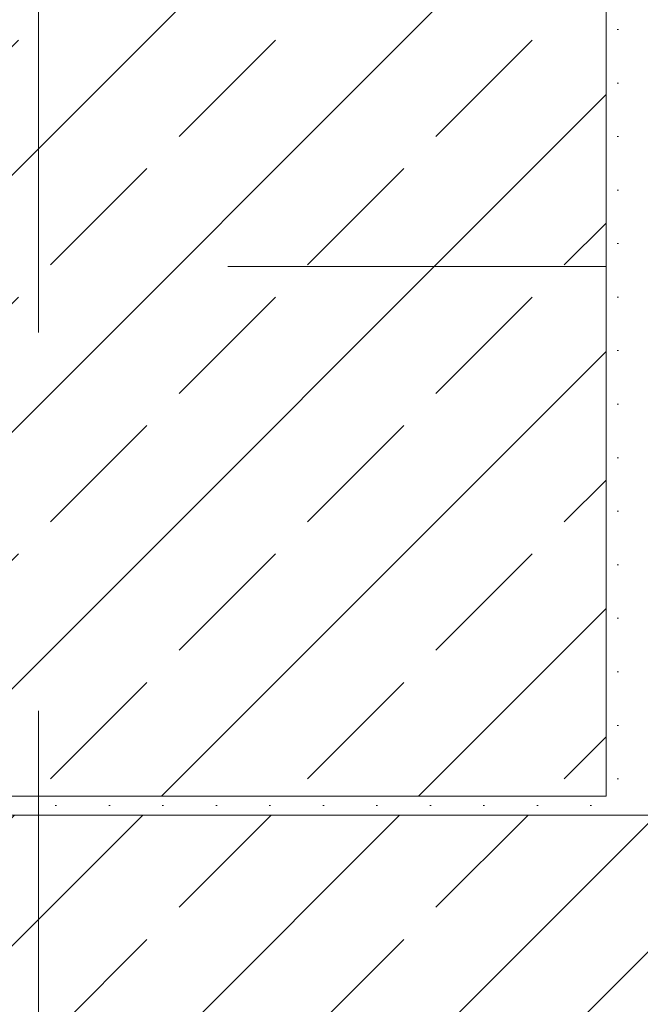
# Model space of a CAD drawing. Header units: metres. Extents: x -3.5 to 65.3, y -10.9 to 16.7.
# Tile 106 of 234: x 43.725 to 43.889, y 0.195 to 0.455. Entities that reach past the tile are written whole.
import ezdxf

# ---------------------------------------------------------------- set-up
doc = ezdxf.new("R2010")
doc.units = ezdxf.units.M
doc.header["$MEASUREMENT"] = 0
for name, pattern in [('Strichlinie doppelt', [0.218722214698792, 0.105833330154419, -0.04233333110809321, 0.028222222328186, -0.04233333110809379]), ('Untersicht', [0.04, 0.03, -0.01]), ('Wipeout_Contour', [1, 0, -1])]:
    doc.linetypes.add(name, pattern=pattern)
for name, color, linetype in [('102 - Bemaßung_ Beschriftung.Detail_ Ausschnitt', 7, 'Continuous'), ('451 - Universal.Achsen Raster', 7, 'Continuous'), ('604 - Struktur.Wand Aussen', 7, 'Continuous'), ('607 - Struktur.Stütze', 7, 'Continuous'), ('608 - Struktur.Träger', 7, 'Continuous')]:
    doc.layers.add(name, color=color, linetype=linetype)
doc.styles.add('ERSTELLTER_STIL_1', font='txt')
doc.dimstyles.new('ERSTELLTER_STIL__1', dxfattribs={"dimtxt": 0.04, "dimasz": 0.02128, "dimexe": 0.18, "dimexo": 0.0625, "dimgap": 0, "dimtad": 1, "dimtih": 1, "dimtoh": 1, "dimzin": 0, "dimdsep": 46, "dimtxsty": 'ERSTELLTER_STIL_1', "dimblk": 'ARROWHEAD_2', "dimblk1": 'ARROWHEAD_2', "dimblk2": 'ARROWHEAD_2', "dimcen": 0.09, "dimse1": 1, "dimse2": 1, "dimclrd": 7, "dimclre": 7, "dimclrt": 7, "dimazin": 0, "dimtfac": 1, "dimtdec": 4, "dimtmove": 0, "dimatfit": 3, "dimfxl": 1, "dimtolj": 1, "dimtzin": 0, "dimarcsym": 0})
doc.dimstyles.new('ERSTELLTER_STIL__2', dxfattribs={"dimtxt": 0.04, "dimasz": 0.02128, "dimexe": 0.18, "dimexo": 0.0625, "dimgap": 0, "dimtad": 1, "dimtih": 1, "dimtoh": 1, "dimzin": 0, "dimdsep": 46, "dimtxsty": 'ERSTELLTER_STIL_1', "dimblk": 'ARROWHEAD_2', "dimblk1": 'ARROWHEAD_2', "dimblk2": 'ARROWHEAD_2', "dimcen": 0.09, "dimse1": 1, "dimse2": 1, "dimclrd": 7, "dimclre": 7, "dimclrt": 7, "dimazin": 0, "dimtfac": 1, "dimtdec": 4, "dimtmove": 2, "dimatfit": 3, "dimfxl": 1, "dimtolj": 1, "dimtzin": 0, "dimarcsym": 0})
doc.dimstyles.new('ERSTELLTER_STIL__3', dxfattribs={"dimtxt": 0.04, "dimasz": 0.02128, "dimexe": 0.18, "dimexo": 0.0625, "dimgap": 0, "dimtad": 1, "dimzin": 0, "dimdsep": 46, "dimtxsty": 'ERSTELLTER_STIL_1', "dimblk": 'ARROWHEAD_2', "dimblk1": 'ARROWHEAD_2', "dimblk2": 'ARROWHEAD_2', "dimcen": 0.09, "dimse1": 1, "dimse2": 1, "dimclrd": 7, "dimclre": 7, "dimclrt": 7, "dimazin": 0, "dimtfac": 1, "dimtdec": 4, "dimtmove": 0, "dimatfit": 3, "dimfxl": 1, "dimtolj": 1, "dimtzin": 0, "dimarcsym": 0})
doc.dimstyles.new('ERSTELLTER_STIL__4', dxfattribs={"dimtxt": 0.04, "dimasz": 0.02128, "dimexe": 0.18, "dimexo": 0.0625, "dimgap": 0, "dimtad": 1, "dimzin": 0, "dimdsep": 46, "dimtxsty": 'ERSTELLTER_STIL_1', "dimblk": 'ARROWHEAD_2', "dimblk1": 'ARROWHEAD_2', "dimblk2": 'ARROWHEAD_2', "dimcen": 0.09, "dimse1": 1, "dimse2": 1, "dimclrd": 7, "dimclre": 7, "dimclrt": 7, "dimazin": 0, "dimtfac": 1, "dimtdec": 4, "dimtmove": 2, "dimatfit": 3, "dimfxl": 1, "dimtolj": 1, "dimtzin": 0, "dimarcsym": 0})
doc.dimstyles.new('ERSTELLTER_STIL__5', dxfattribs={"dimtxt": 0.04, "dimasz": 0.02128, "dimexe": 0.18, "dimexo": 0.0625, "dimgap": 0, "dimtad": 1, "dimtih": 1, "dimtoh": 1, "dimzin": 0, "dimdsep": 46, "dimtxsty": 'ERSTELLTER_STIL_1', "dimblk": 'ARROWHEAD_2', "dimblk1": 'ARROWHEAD_2', "dimblk2": 'ARROWHEAD_2', "dimcen": 0.09, "dimclrd": 7, "dimclre": 7, "dimclrt": 7, "dimazin": 0, "dimtfac": 1, "dimtdec": 4, "dimtmove": 0, "dimatfit": 3, "dimfxl": 1, "dimtolj": 1, "dimtzin": 0, "dimarcsym": 0})
pattern_1 = [(44.99999999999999, (0, 0), (-0.03394112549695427, 0.03394112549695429), []), (44.99999999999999, (-0.01697056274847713, 0.01697056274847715), (-0.03394112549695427, 0.03394112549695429), [0.036, -0.012])]
pattern_2 = [(45, (0, 0), (-0.007071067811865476, 0.007071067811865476), [0, -0.01])]

# ---------------------------------------------------------------- blocks, each defined once
blk = doc.blocks.new('*D180')
at = {"layer": '102 - Bemaßung_ Beschriftung.Detail_ Ausschnitt', "color": 7, "linetype": 'Continuous', "lineweight": 5}
for p, q in [((43.96498879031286, 1.076299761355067), (43.96498879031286, 1.118299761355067)), ((43.87307236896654, 1.111299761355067), (43.85690656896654, 1.083299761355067)), ((43.97307175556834, 1.111299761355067), (43.95690595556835, 1.083299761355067)), ((43.86498946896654, 1.097299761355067), (43.96498879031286, 1.097299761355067))]:
    blk.add_line(p, q, dxfattribs=at)
at = {"color": 254, "linetype": 'Wipeout_Contour', "lineweight": 0, "ltscale": 175.7294648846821}
blk.add_wipeout([(43.87606333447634, 1.101656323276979), (43.95391499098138, 1.101656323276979), (43.95391499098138, 1.158799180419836), (43.87606333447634, 1.158799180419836)], dxfattribs=at).dxf.layer = '102 - Bemaßung_ Beschriftung.Detail_ Ausschnitt'
at = {"layer": '102 - Bemaßung_ Beschriftung.Detail_ Ausschnitt', "color": 7, "lineweight": 5, "insert": (43.88463476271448, 1.110227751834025), "char_height": 0.04, "attachment_point": 7, "style": 'ERSTELLTER_STIL_1'}
blk.add_mtext('\\A1;{\\pql;\\fArial|b0|i0|c0|p38;10}', dxfattribs=at)
blk = doc.blocks.new('ARROWHEAD_2')
at = {"color": 0, "linetype": 'Continuous', "lineweight": 0}
for p, q in [((-0.3781315, -0.655), (0.3781315, 0.655)), ((0, 0), (-1, 0))]:
    blk.add_line(p, q, dxfattribs=at)
blk = doc.blocks.new('*D194')
at = {"layer": '102 - Bemaßung_ Beschriftung.Detail_ Ausschnitt', "color": 7, "linetype": 'Continuous', "lineweight": 5}
for p, q in [((44.15598810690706, 0.2630829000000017), (44.18398810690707, 0.2469171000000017)), ((44.19098810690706, 0.2550000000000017), (44.14898810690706, 0.2550000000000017)), ((44.16998810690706, 0.2450000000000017), (44.16998810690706, 0.2550000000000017)), ((44.15598810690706, 0.2530829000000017), (44.18398810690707, 0.2369171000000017)), ((44.19098810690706, 0.2450000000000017), (44.14898810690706, 0.2450000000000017)), ((44.16998810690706, 0.2313080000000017), (44.16998810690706, 0.2450000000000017))]:
    blk.add_line(p, q, dxfattribs=at)
at = {"layer": '102 - Bemaßung_ Beschriftung.Detail_ Ausschnitt', "color": 7, "lineweight": 5, "insert": (44.16198810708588, 0.2065536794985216), "char_height": 0.04, "attachment_point": 7, "rotation": 90, "style": 'ERSTELLTER_STIL_1'}
blk.add_mtext('\\A1;{\\pql;\\fArial|b0|i0|c0|p38;1}', dxfattribs=at)
blk = doc.blocks.new('*D213')
at = {"layer": '102 - Bemaßung_ Beschriftung.Detail_ Ausschnitt', "color": 7, "linetype": 'Continuous', "lineweight": 5}
for p, q in [((46.78096832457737, 0.2630829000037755), (46.80896832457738, 0.2469171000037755)), ((46.81596832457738, 0.2550000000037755), (46.77396832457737, 0.2550000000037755)), ((46.79496832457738, 0.2450000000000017), (46.79496832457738, 0.2550000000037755)), ((46.78096832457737, 0.2530829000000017), (46.80896832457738, 0.2369171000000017)), ((46.81596832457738, 0.2450000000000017), (46.77396832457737, 0.2450000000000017)), ((46.79496832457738, 0.2313080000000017), (46.79496832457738, 0.2450000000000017))]:
    blk.add_line(p, q, dxfattribs=at)
at = {"layer": '102 - Bemaßung_ Beschriftung.Detail_ Ausschnitt', "color": 7, "lineweight": 5, "insert": (46.78696832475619, 0.2065536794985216), "char_height": 0.04, "attachment_point": 7, "rotation": 90, "style": 'ERSTELLTER_STIL_1'}
blk.add_mtext('\\A1;{\\pql;\\fArial|b0|i0|c0|p38;1}', dxfattribs=at)
blk = doc.blocks.new('*D215')
at = {"layer": '102 - Bemaßung_ Beschriftung.Detail_ Ausschnitt', "color": 7, "linetype": 'Continuous', "lineweight": 5}
for p, q in [((44.25598810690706, 0.2630829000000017), (44.28398810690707, 0.2469171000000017)), ((44.29098810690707, 0.2550000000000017), (44.24898810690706, 0.2550000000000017)), ((44.26998810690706, 0.2450000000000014), (44.26998810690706, 0.2550000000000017)), ((44.25598810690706, 0.2530829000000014), (44.28398810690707, 0.2369171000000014)), ((44.29098810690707, 0.2450000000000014), (44.24898810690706, 0.2450000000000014)), ((44.26998810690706, 0.2313080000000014), (44.26998810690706, 0.2450000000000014))]:
    blk.add_line(p, q, dxfattribs=at)
at = {"layer": '102 - Bemaßung_ Beschriftung.Detail_ Ausschnitt', "color": 7, "lineweight": 5, "insert": (44.26198810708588, 0.2065536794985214), "char_height": 0.04, "attachment_point": 7, "rotation": 90, "style": 'ERSTELLTER_STIL_1'}
blk.add_mtext('\\A1;{\\pql;\\fArial|b0|i0|c0|p38;1}', dxfattribs=at)
blk = doc.blocks.new('*D276')
at = {"layer": '102 - Bemaßung_ Beschriftung.Detail_ Ausschnitt', "color": 7, "linetype": 'Continuous', "lineweight": 5}
for p, q in [((44.05598810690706, 0.2630829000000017), (44.08398810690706, 0.2469171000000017)), ((44.09098810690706, 0.2550000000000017), (44.04898810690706, 0.2550000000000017)), ((44.06998810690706, 0.2450000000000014), (44.06998810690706, 0.2550000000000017)), ((44.05598810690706, 0.2530829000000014), (44.08398810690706, 0.2369171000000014)), ((44.09098810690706, 0.2450000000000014), (44.04898810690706, 0.2450000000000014)), ((44.06998810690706, 0.2313080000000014), (44.06998810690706, 0.2450000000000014))]:
    blk.add_line(p, q, dxfattribs=at)
at = {"layer": '102 - Bemaßung_ Beschriftung.Detail_ Ausschnitt', "color": 7, "lineweight": 5, "insert": (44.06198810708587, 0.2065536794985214), "char_height": 0.04, "attachment_point": 7, "rotation": 90, "style": 'ERSTELLTER_STIL_1'}
blk.add_mtext('\\A1;{\\pql;\\fArial|b0|i0|c0|p38;1}', dxfattribs=at)
blk = doc.blocks.new('*D278')
at = {"layer": '102 - Bemaßung_ Beschriftung.Detail_ Ausschnitt', "color": 7, "linetype": 'Continuous', "lineweight": 5}
for p, q in [((44.05598810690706, 1.093058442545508), (44.08398810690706, 1.076892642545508)), ((44.09098810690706, 1.084975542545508), (44.04898810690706, 1.084975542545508)), ((44.06998810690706, 0.7099822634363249), (44.06998810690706, 1.084975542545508)), ((44.05598810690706, 0.7180651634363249), (44.08398810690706, 0.7018993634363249)), ((44.09098810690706, 0.7099822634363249), (44.04898810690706, 0.7099822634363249)), ((44.06998810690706, 0.2550000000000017), (44.06998810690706, 0.7099822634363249))]:
    blk.add_line(p, q, dxfattribs=at)
at = {"layer": '102 - Bemaßung_ Beschriftung.Detail_ Ausschnitt', "color": 7, "lineweight": 5, "insert": (44.06267378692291, 0.8030193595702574), "char_height": 0.04, "attachment_point": 7, "rotation": 90, "style": 'ERSTELLTER_STIL_1'}
blk.add_mtext('\\A1;{\\pql;\\fArial|b0|i0|c0|p38;37\\fArial|b0|i0|c0|p38;\\A1{\\H.66x;\\S5^  ;}}', dxfattribs=at)
blk = doc.blocks.new('*D331')
at = {"layer": '102 - Bemaßung_ Beschriftung.Detail_ Ausschnitt', "color": 7, "linetype": 'Continuous', "lineweight": 5}
for p, q in [((43.57998899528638, -0.4836149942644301), (43.57998899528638, -0.4416149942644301)), ((43.87998899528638, -0.4836149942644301), (43.87998899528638, -0.4416149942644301)), ((43.58807189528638, -0.4486149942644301), (43.57190609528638, -0.4766149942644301)), ((43.88807189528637, -0.4486149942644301), (43.87190609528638, -0.4766149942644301)), ((43.57998899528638, -0.4626149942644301), (43.87998899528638, -0.4626149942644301))]:
    blk.add_line(p, q, dxfattribs=at)
at = {"layer": '102 - Bemaßung_ Beschriftung.Detail_ Ausschnitt', "color": 7, "lineweight": 5, "insert": (43.69963459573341, -0.454614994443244), "char_height": 0.04, "attachment_point": 7, "style": 'ERSTELLTER_STIL_1'}
blk.add_mtext('\\A1;{\\pql;\\fArial|b0|i0|c0|p38;30}', dxfattribs=at)
blk = doc.blocks.new('*D332')
at = {"layer": '102 - Bemaßung_ Beschriftung.Detail_ Ausschnitt', "color": 7, "linetype": 'Continuous', "lineweight": 5}
for p, q in [((43.87998899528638, -0.4836149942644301), (43.87998899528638, -0.4416149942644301)), ((44.37999999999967, -0.4836149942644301), (44.37999999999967, -0.4416149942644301)), ((43.88807189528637, -0.4486149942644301), (43.87190609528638, -0.4766149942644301)), ((44.38808289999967, -0.4486149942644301), (44.37191709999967, -0.4766149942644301)), ((43.87998899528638, -0.4626149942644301), (44.37999999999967, -0.4626149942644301))]:
    blk.add_line(p, q, dxfattribs=at)
at = {"layer": '102 - Bemaßung_ Beschriftung.Detail_ Ausschnitt', "color": 7, "lineweight": 5, "insert": (44.09964009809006, -0.454614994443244), "char_height": 0.04, "attachment_point": 7, "style": 'ERSTELLTER_STIL_1'}
blk.add_mtext('\\A1;{\\pql;\\fArial|b0|i0|c0|p38;50}', dxfattribs=at)
blk = doc.blocks.new('*D340')
at = {"layer": '102 - Bemaßung_ Beschriftung.Detail_ Ausschnitt', "color": 7, "linetype": 'Continuous', "lineweight": 5}
for p, q in [((43.87998899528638, -0.6336149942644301), (43.87998899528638, -0.5916149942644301)), ((43.58807189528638, -0.5986149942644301), (43.57190609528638, -0.6266149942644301)), ((43.88807189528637, -0.5986149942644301), (43.87190609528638, -0.6266149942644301)), ((43.57998899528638, -0.6126149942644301), (43.87998899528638, -0.6126149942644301))]:
    blk.add_line(p, q, dxfattribs=at)
at = {"layer": '102 - Bemaßung_ Beschriftung.Detail_ Ausschnitt', "color": 7, "lineweight": 5, "insert": (43.69963459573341, -0.6046149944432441), "char_height": 0.04, "attachment_point": 7, "style": 'ERSTELLTER_STIL_1'}
blk.add_mtext('\\A1;{\\pql;\\fArial|b0|i0|c0|p38;30}', dxfattribs=at)
blk = doc.blocks.new('*D341')
at = {"layer": '102 - Bemaßung_ Beschriftung.Detail_ Ausschnitt', "color": 7, "linetype": 'Continuous', "lineweight": 5}
for p, q in [((43.87998899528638, -0.6336149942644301), (43.87998899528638, -0.5916149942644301)), ((43.96498877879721, -0.6336149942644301), (43.96498877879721, -0.5916149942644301)), ((43.88807189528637, -0.5986149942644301), (43.87190609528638, -0.6266149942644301)), ((43.97307175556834, -0.5986149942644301), (43.95690595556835, -0.6266149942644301)), ((43.87998899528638, -0.6126149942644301), (43.96498877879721, -0.6126149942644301))]:
    blk.add_line(p, q, dxfattribs=at)
at = {"layer": '102 - Bemaßung_ Beschriftung.Detail_ Ausschnitt', "color": 7, "lineweight": 5, "insert": (43.89729482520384, -0.6052732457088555), "char_height": 0.04, "attachment_point": 7, "style": 'ERSTELLTER_STIL_1'}
blk.add_mtext('\\A1;{\\pql;\\fArial|b0|i0|c0|p38;8\\fArial|b0|i0|c0|p38;\\A1{\\H.66x;\\S5^  ;}}', dxfattribs=at)
blk = doc.blocks.new('*D403')
at = {"layer": '102 - Bemaßung_ Beschriftung.Detail_ Ausschnitt', "color": 7, "linetype": 'Continuous', "lineweight": 5}
for p, q in [((43.5699891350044, 0.2550000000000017), (43.5699891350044, 0.9513589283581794)), ((43.74498885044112, 0.7849822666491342), (43.74498885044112, 0.9513589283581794)), ((43.5780720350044, 0.9443589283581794), (43.5619062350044, 0.9163589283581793)), ((43.75307182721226, 0.9443589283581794), (43.73690602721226, 0.9163589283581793)), ((43.5562971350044, 0.9303589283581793), (43.5699891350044, 0.9303589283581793)), ((43.5699891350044, 0.9303589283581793), (43.74498885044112, 0.9303589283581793))]:
    blk.add_line(p, q, dxfattribs=at)
at = {"layer": '102 - Bemaßung_ Beschriftung.Detail_ Ausschnitt', "color": 7, "lineweight": 5, "insert": (43.61711773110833, 0.937924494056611), "char_height": 0.04, "attachment_point": 7, "style": 'ERSTELLTER_STIL_1'}
blk.add_mtext('\\A1;{\\pql;\\fArial|b0|i0|c0|p38;17\\fArial|b0|i0|c0|p38;\\A1{\\H.66x;\\S5^  ;}}', dxfattribs=at)
at = {"color": 254, "linetype": 'Wipeout_Contour', "lineweight": 0, "ltscale": 174.6834365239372}
blk.add_wipeout([(43.60961773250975, 0.9308589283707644), (43.70536032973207, 0.9308589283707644), (43.70536032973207, 0.9858589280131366), (43.60961773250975, 0.9858589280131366)], dxfattribs=at).dxf.layer = '102 - Bemaßung_ Beschriftung.Detail_ Ausschnitt'

msp = doc.modelspace()

# ---------------------------------------------------------------- hatches: boundary and pattern name
at = {"layer": '604 - Struktur.Wand Aussen', "linetype": 'Continuous', "lineweight": 0, "true_color": 0x000000}
h = msp.add_hatch(dxfattribs=at)
h.set_pattern_fill('Beton__Stahlbeton_0001', color=18, style=0, pattern_type=2)
h.set_pattern_definition(pattern_1)
h.paths.add_polyline_path([(43.14000013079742, 0.1250000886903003), (43.08000004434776, 0.1250000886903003), (43.08000004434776, 0.004999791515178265), (44.44000000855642, 0.004999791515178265), (44.44000000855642, 0.1250000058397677), (44.37999998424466, 0.1250000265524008), (44.3800000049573, 0.1949999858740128), (44.3800000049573, 0.2450000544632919), (43.14000013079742, 0.2450000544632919), (43.14000013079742, 0.1949998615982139)])
at = {"layer": '607 - Struktur.Stütze', "linetype": 'Continuous', "lineweight": 0, "true_color": 0x000000}
h = msp.add_hatch(dxfattribs=at)
h.set_pattern_fill('Gips_0001', color=18, style=0, pattern_type=2)
h.set_pattern_definition(pattern_2)
h.paths.add_polyline_path([(43.56998899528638, 0.7099822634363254), (43.56998899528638, 0.2550000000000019), (43.57998899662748, 0.2550000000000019), (43.57998899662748, 0.6999822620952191), (43.87998899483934, 0.6999822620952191), (43.87998899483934, 0.2550000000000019), (43.88998899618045, 0.2550000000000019), (43.88998899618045, 0.7099822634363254)])
h = msp.add_hatch(dxfattribs=at)
h.set_pattern_fill('Beton__Stahlbeton_0001', color=18, style=0, pattern_type=2)
h.set_pattern_definition(pattern_1)
h.paths.add_polyline_path([(43.57998899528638, 0.2499822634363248), (43.87998899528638, 0.2499822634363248), (43.87998899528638, 0.6999822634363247), (43.57998899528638, 0.6999822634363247)])
h = msp.add_hatch(dxfattribs=at)
h.set_pattern_fill('Gips_0001', color=18, style=0, pattern_type=2)
h.set_pattern_definition(pattern_2)
h.paths.add_polyline_path([(43.56998899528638, 0.2550000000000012), (43.56998899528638, 0.2450000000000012), (43.88998899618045, 0.2450000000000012), (43.88998899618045, 0.2550000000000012), (43.87998899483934, 0.2550000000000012), (43.87998899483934, 0.2499822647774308), (43.57998899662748, 0.2499822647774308), (43.57998899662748, 0.2550000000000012)])

# ---------------------------------------------------------------- linework, layer by layer
at = {"layer": '604 - Struktur.Wand Aussen', "color": 7, "linetype": 'Continuous', "lineweight": 13}
msp.add_line((44.38000000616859, 0.2449996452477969), (43.14000003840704, 0.2449996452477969), dxfattribs=at)
at = {"layer": '607 - Struktur.Stütze', "color": 7, "linetype": 'Continuous', "lineweight": 13, "flags": 128}
msp.add_lwpolyline([(43.57998899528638, 0.2499822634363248), (43.87998899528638, 0.2499822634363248), (43.87998899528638, 0.6999822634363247), (43.57998899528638, 0.6999822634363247)], close=True, dxfattribs=at)
at = {"layer": '608 - Struktur.Träger', "color": 7, "linetype": 'Untersicht', "lineweight": 13}
msp.add_line((0.3799889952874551, 0.3899822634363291), (61.87998899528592, 0.3899822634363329), dxfattribs=at)

# ---------------------------------------------------------------- dimensions: what is measured, and where the dimension line sits
at = {"layer": '102 - Bemaßung_ Beschriftung.Detail_ Ausschnitt', "color": 7, "linetype": 'Continuous', "lineweight": 5}
for base, p1, p2, picture, middle in [((43.87998899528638, -0.4626149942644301), (43.57998899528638, 0.2499822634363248), (43.87998899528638, 0.2499822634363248), '*D331', (43.73012879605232, -0.434614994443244)), ((43.87998899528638, -0.6126149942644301), (43.57998899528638, 0.2499822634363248), (43.87998899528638, 0.2499822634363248), '*D340', (43.73012879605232, -0.584614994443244)), ((44.37999999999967, -0.4626149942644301), (43.87998899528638, 0.2499822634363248), (44.37999999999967, 0.1950000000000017), '*D332', (44.13013429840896, -0.434614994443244))]:
    dim = msp.add_linear_dim(base=base, p1=p1, p2=p2, dimstyle='ERSTELLTER_STIL__1', dxfattribs=at)
    dim.commit()
    dim.dimension.update_dxf_attribs({"geometry": picture, "text_midpoint": middle, "dimtype": 160})

# ---------------------------------------------------------------- next in the draw order: dimensions: what is measured, and where the dimension line sits
dim = msp.add_linear_dim(base=(43.96498885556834, 1.097299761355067), p1=(43.86498946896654, 2.252489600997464), p2=(43.96498885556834, 0.2550000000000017), dimstyle='ERSTELLTER_STIL__2', dxfattribs=at)
dim.commit()
dim.dimension.update_dxf_attribs({"geometry": '*D180', "text_midpoint": (43.91512896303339, 1.130227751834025), "dimtype": 160})

# ---------------------------------------------------------------- next in the draw order: dimensions: what is measured, and where the dimension line sits
for base, p1, p2, dimstyle, picture, middle in [((44.06998810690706, 1.084975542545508), (43.88998899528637, 0.7099822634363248), (43.75998980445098, 1.084975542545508), 'ERSTELLTER_STIL__4', '*D278', (44.04198810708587, 0.8875371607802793)), ((44.16998810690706, 0.2550000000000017), (31.13001250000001, 0.2450000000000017), (43.96498885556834, 0.2550000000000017), 'ERSTELLTER_STIL__3', '*D194', (44.14198810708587, 0.2218007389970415)), ((46.79496832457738, 0.2550000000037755), (31.13001250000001, 0.2450000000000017), (47.16998900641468, 0.2550000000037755), 'ERSTELLTER_STIL__3', '*D213', (46.76696832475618, 0.2218007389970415)), ((44.26998810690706, 0.2550000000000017), (31.13001250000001, 0.2450000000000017), (43.96498885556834, 0.2550000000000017), 'ERSTELLTER_STIL__3', '*D215', (44.24198810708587, 0.2218007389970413)), ((44.06998810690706, 0.2550000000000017), (31.13001250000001, 0.2450000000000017), (43.96498885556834, 0.2550000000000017), 'ERSTELLTER_STIL__3', '*D276', (44.04198810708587, 0.2218007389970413))]:
    dim = msp.add_linear_dim(base=base, p1=p1, p2=p2, angle=90, dimstyle=dimstyle, dxfattribs=at)
    dim.commit()
    dim.dimension.update_dxf_attribs({"geometry": picture, "text_midpoint": middle, "dimtype": 160, "text_rotation": 90})
dim = msp.add_linear_dim(base=(43.96498885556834, -0.6126149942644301), p1=(43.87998899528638, 0.2499822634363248), p2=(43.96498885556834, 0.2550000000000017), dimstyle='ERSTELLTER_STIL__1', dxfattribs=at)
dim.commit()
dim.dimension.update_dxf_attribs({"geometry": '*D341', "text_midpoint": (43.96656542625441, -0.584614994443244), "dimtype": 160})

# ---------------------------------------------------------------- next in the draw order: dimensions: what is measured, and where the dimension line sits
dim = msp.add_linear_dim(base=(43.74498892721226, 0.9303589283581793), p1=(43.5699891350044, 0.2550000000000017), p2=(43.74498892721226, 0.7849822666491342), dimstyle='ERSTELLTER_STIL__5', dxfattribs=at)
dim.commit()
dim.dimension.update_dxf_attribs({"geometry": '*D403', "text_midpoint": (43.70163553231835, 0.9583589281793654), "dimtype": 160})

# ---------------------------------------------------------------- next in the draw order: linework, layer by layer
at = {"layer": '451 - Universal.Achsen Raster', "color": 160, "linetype": 'Strichlinie doppelt', "lineweight": 9, "true_color": 0x3232ff}
msp.add_line((43.72998899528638, -10.58500000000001), (43.72998899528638, 16.355), dxfattribs=at)

doc.saveas('drawing.dxf')
